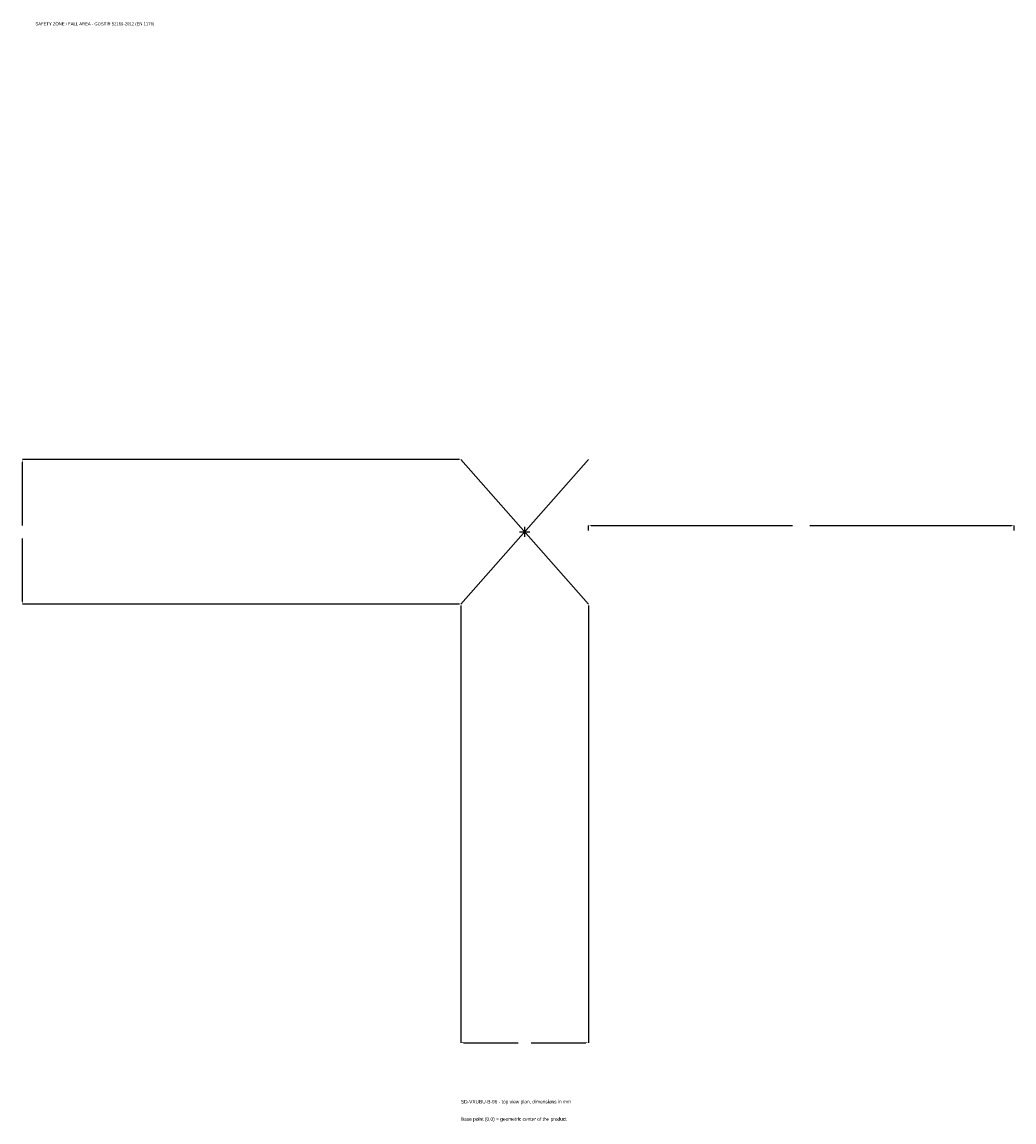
# Model space of a CAD drawing. Extents: x -1772 to 1725, y -2080 to 1798.
import ezdxf

# ---------------------------------------------------------------- set-up
doc = ezdxf.new("R2010")
doc.units = 0
for name, color, linetype in [('GP_MAF_zona_bezopasnosti', 1, 'Continuous'), ('ZSK_DANNYE', 3, 'Continuous'), ('ZSK_KONTUR', 7, 'Continuous'), ('ZSK_RAZMERY', 8, 'Continuous')]:
    doc.layers.add(name, color=color, linetype=linetype)
doc.dimstyles.new('ORION', dxfattribs={"dimtxt": 15.3, "dimasz": 9.18, "dimexe": 1.25, "dimexo": 4.59, "dimtad": 1, "dimcen": 2.5, "dimazin": 3, "dimtfac": 1, "dimtmove": 0, "dimatfit": 3})

# ---------------------------------------------------------------- blocks, each defined once
blk = doc.blocks.new('_CLOSEDFILLED')
at = {"color": 0, "linetype": 'BYBLOCK'}
blk.add_solid([(-1, 0.16), (0, 0), (-1, -0.16)], dxfattribs=at)
blk = doc.blocks.new('*D1')
for p, q in [((-225, -259.59), (-225, -1800.9)), ((225, -259.59), (225, -1800.9)), ((-215.82, -1800.9), (-22.95, -1800.9)), ((22.95, -1800.9), (215.82, -1800.9))]:
    blk.add_line(p, q)
at = {"layer": 'Defpoints'}
for p in [(-225, -255), (225, -255), (-225, -1800.9)]:
    blk.add_point(p, dxfattribs=at)
at = {"layer": 'ZSK_RAZMERY', "xscale": 9.18, "yscale": 9.18, "rotation": 180}
blk.add_blockref('_CLOSEDFILLED', (-225, -1800.9), dxfattribs=at)
at = {"layer": 'ZSK_RAZMERY', "xscale": 9.18, "yscale": 9.18}
blk.add_blockref('_CLOSEDFILLED', (225, -1800.9), dxfattribs=at)
blk = doc.blocks.new('*D2')
for p, q in [((-229.59, 255), (-1770.9, 255)), ((-1770.9, 22.95), (-1770.9, 245.82)), ((-1770.9, -245.82), (-1770.9, -22.95)), ((-229.59, -255), (-1770.9, -255))]:
    blk.add_line(p, q)
at = {"layer": 'Defpoints'}
for p in [(-225, 255), (-1770.9, -255), (-225, -255)]:
    blk.add_point(p, dxfattribs=at)
at = {"layer": 'ZSK_RAZMERY', "xscale": 9.18, "yscale": 9.18}
for p, rotation in [((-1770.9, 255), 90), ((-1770.9, -255), 270)]:
    blk.add_blockref('_CLOSEDFILLED', p, dxfattribs=dict(at, rotation=rotation))
blk = doc.blocks.new('*D3')
for p, q in [((225, 4.59), (225, 22.95)), ((234.18, 22.95), (944.4, 22.95)), ((1005.6, 22.95), (1715.82, 22.95)), ((1725, 4.59), (1725, 22.95))]:
    blk.add_line(p, q)
at = {"layer": 'Defpoints'}
for p in [(225, 22.95), (225, 0), (1725, 0)]:
    blk.add_point(p, dxfattribs=at)
at = {"layer": 'ZSK_RAZMERY', "xscale": 9.18, "yscale": 9.18, "rotation": 180}
blk.add_blockref('_CLOSEDFILLED', (225, 22.95), dxfattribs=at)
at = {"layer": 'ZSK_RAZMERY', "xscale": 9.18, "yscale": 9.18}
blk.add_blockref('_CLOSEDFILLED', (1725, 22.95), dxfattribs=at)
blk = doc.blocks.new('B1')
at = {"layer": 'ZSK_KONTUR'}
for p, q in [((-225, -255), (225, 255)), ((-225, 255), (225, -255))]:
    blk.add_line(p, q, dxfattribs=at)
at = {"layer": 'ZSK_RAZMERY'}
for p, q in [((-18, 0), (18, 0)), ((0, -18), (0, 18))]:
    blk.add_line(p, q, dxfattribs=at)
at = {"layer": 'GP_MAF_zona_bezopasnosti', "color": 1}
blk.add_text('SAFETY ZONE / FALL AREA - GOST R 52169-2012 (EN 1176)', height=10.71, dxfattribs=at).set_placement((-1725, 1785.6))
at = {"layer": 'ZSK_RAZMERY'}
dim = blk.add_linear_dim(base=(-1770.9, -255), p1=(-225, -255), p2=(-225, 255), angle=90, dimstyle='ORION', dxfattribs=at)
dim.commit()
dim.dimension.update_dxf_attribs({"geometry": '*D2', "text_midpoint": (-1770.9, 0)})
for base, p1, p2, picture, middle in [((225, 22.95), (225, 0), (1725, 0), '*D3', (975, 22.95)), ((-225, -1800.9), (-225, -255), (225, -255), '*D1', (0, -1800.9))]:
    dim = blk.add_linear_dim(base=base, p1=p1, p2=p2, dimstyle='ORION', dxfattribs=at)
    dim.commit()
    dim.dimension.update_dxf_attribs({"geometry": picture, "text_midpoint": middle})

msp = doc.modelspace()

# ---------------------------------------------------------------- block references
msp.add_blockref('B1', (0, 0))

# ---------------------------------------------------------------- texts
at = {"layer": 'ZSK_DANNYE', "color": 3}
msp.add_text('SD-VXUBU-B-96 - top view plan, dimensions in mm', height=12.24, dxfattribs=at).set_placement((-225, -2015.1))
at = {"layer": 'ZSK_DANNYE', "color": 7}
msp.add_text('Base point (0,0) = geometric center of the product', height=12.24, dxfattribs=at).set_placement((-225, -2076.3))

doc.saveas('drawing.dxf')
